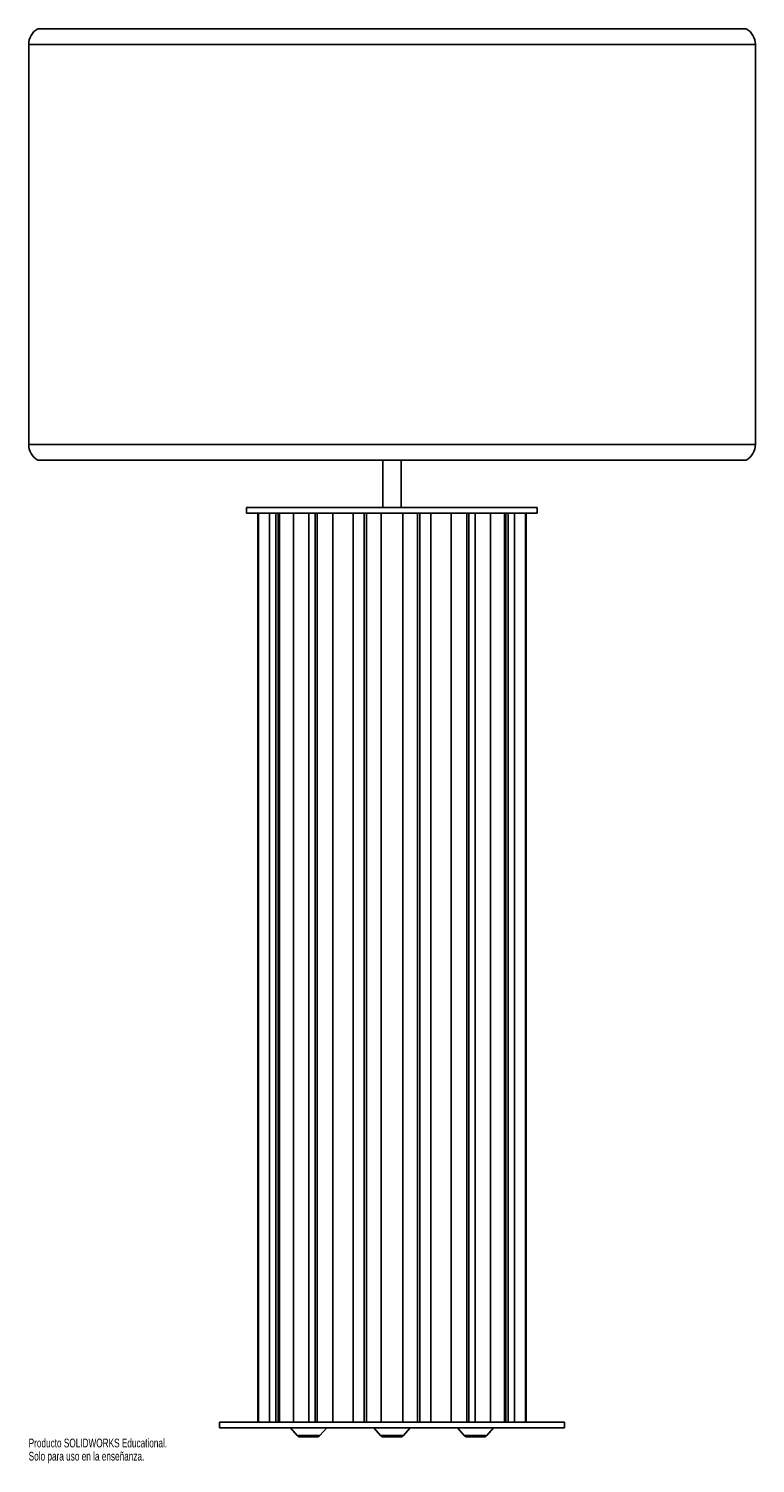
# Model space of a CAD drawing. Header units: inches. Extents: x -29.9 to -14.1, y -8 to 23.
import ezdxf

# ---------------------------------------------------------------- set-up
doc = ezdxf.new("R2010")
doc.units = ezdxf.units.IN
doc.header["$MEASUREMENT"] = 0
doc.styles.add('SLDTEXTSTYLE0', font='TXT', dxfattribs={"width": 0.7})

msp = doc.modelspace()

# ---------------------------------------------------------------- linework, layer by layer
at = {"color": 7, "linetype": 'Continuous', "lineweight": 25}
for p, q in [((-29.685, 23.03), (-14.331, 23.03)), ((-29.882, 22.689), (-29.882, 14.027)), ((-14.134, 22.689), (-29.882, 22.689)), ((-14.134, 14.027), (-14.134, 22.689)), ((-29.882, 14.027), (-14.134, 14.027)), ((-14.331, 13.687), (-29.685, 13.687)), ((-22.205, 13.687), (-22.205, 12.658)), ((-21.811, 12.658), (-21.811, 13.687)), ((-25.158, 12.658), (-25.158, 12.54)), ((-25.158, 12.658), (-18.859, 12.658)), ((-25.158, 12.54), (-18.859, 12.54)), ((-24.915, 12.54), (-24.915, -7.145)), ((-24.909, 12.54), (-24.909, -7.145)), ((-24.899, -7.145), (-24.899, 12.54)), ((-24.666, 12.54), (-24.666, -7.145)), ((-24.529, 12.54), (-24.529, -7.145)), ((-24.478, 12.54), (-24.478, -7.145)), ((-24.449, -7.145), (-24.449, 12.54)), ((-24.141, 12.54), (-24.141, -7.145)), ((-23.808, 12.54), (-23.808, -7.145)), ((-23.67, 12.54), (-23.67, -7.145)), ((-23.627, -7.145), (-23.627, 12.54)), ((-23.291, 12.54), (-23.291, -7.145)), ((-22.851, -7.145), (-22.851, 12.54)), ((-22.61, 12.54), (-22.61, -7.145)), ((-22.559, -7.145), (-22.559, 12.54)), ((-22.246, 12.54), (-22.246, -7.145)), ((-21.77, -7.145), (-21.77, 12.54)), ((-21.458, 12.54), (-21.458, -7.145)), ((-21.407, -7.145), (-21.407, 12.54)), ((-21.165, 12.54), (-21.165, -7.145)), ((-20.725, -7.145), (-20.725, 12.54)), ((-20.389, 12.54), (-20.389, -7.145)), ((-20.346, -7.145), (-20.346, 12.54)), ((-20.208, -7.145), (-20.208, 12.54)), ((-19.876, -7.145), (-19.876, 12.54)), ((-19.568, 12.54), (-19.568, -7.145)), ((-19.539, -7.145), (-19.539, 12.54)), ((-19.487, -7.145), (-19.487, 12.54)), ((-19.351, -7.145), (-19.351, 12.54)), ((-19.117, 12.54), (-19.117, -7.145)), ((-19.107, -7.145), (-19.107, 12.54)), ((-19.102, -7.145), (-19.102, 12.54)), ((-18.859, 12.54), (-18.859, 12.658)), ((-25.748, -7.145), (-25.748, -7.264)), ((-18.268, -7.145), (-25.748, -7.145)), ((-18.268, -7.264), (-25.748, -7.264)), ((-24.211, -7.264), (-24.064, -7.433)), ((-24.064, -7.433), (-23.572, -7.433)), ((-23.572, -7.433), (-23.424, -7.264)), ((-22.402, -7.264), (-22.254, -7.433)), ((-22.254, -7.433), (-21.762, -7.433)), ((-21.762, -7.433), (-21.614, -7.264)), ((-20.592, -7.264), (-20.445, -7.433)), ((-20.445, -7.433), (-19.952, -7.433)), ((-19.952, -7.433), (-19.805, -7.264)), ((-18.268, -7.264), (-18.268, -7.145)), ((-23.631, -7.46), (-24.004, -7.46)), ((-21.821, -7.46), (-22.195, -7.46)), ((-20.012, -7.46), (-20.385, -7.46))]:
    msp.add_line(p, q, dxfattribs=at)
for centre, radius, start, end in [((-29.488, 22.689), 0.394, 120, 180), ((-14.528, 22.689), 0.394, 0, 60), ((-29.488, 14.027), 0.394, 180, 240), ((-14.528, 14.027), 0.394, 300, 0), ((-24.004, -7.382), 0.0787, 221, 270), ((-23.631, -7.382), 0.0787, 270, 319), ((-22.195, -7.382), 0.0787, 221, 270), ((-21.821, -7.382), 0.0787, 270, 319), ((-20.385, -7.382), 0.0787, 221, 270), ((-20.012, -7.382), 0.0787, 270, 319)]:
    msp.add_arc(centre, radius, start, end, dxfattribs=at)

# ---------------------------------------------------------------- texts
at = {"color": 7, "linetype": 'Continuous', "char_height": 0.1903, "attachment_point": 1, "style": 'SLDTEXTSTYLE0'}
for s, insert in [('Producto SOLIDWORKS Educational.', (-29.882, -7.501)), ('Solo para uso en la enseñanza.', (-29.882, -7.786))]:
    msp.add_mtext(s, dxfattribs=dict(at, insert=insert))

doc.saveas('drawing.dxf')
